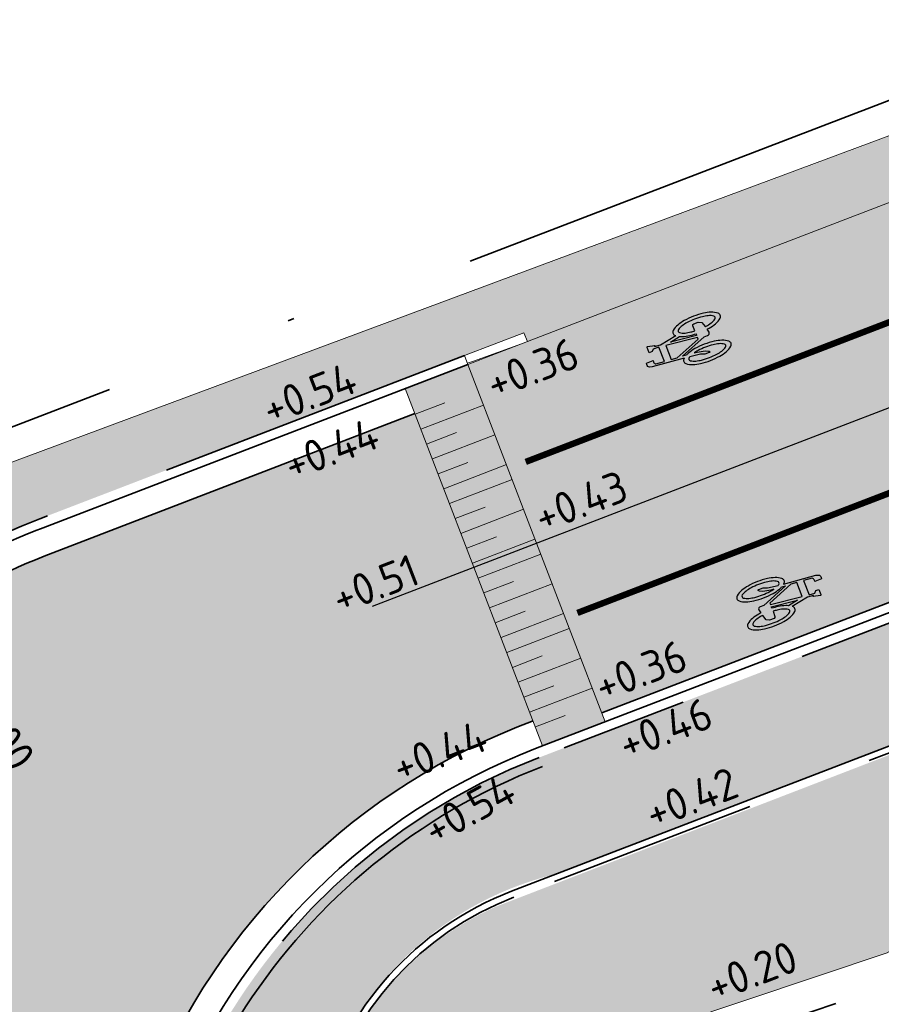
# Model space of a CAD drawing. Header units: metres. Extents: x 132493 to 134960, y 502695 to 503907.
# Tile 5 of 144: x 132540 to 132553, y 502749 to 502764. Entities that reach past the tile are written whole.
import ezdxf
from ezdxf import colors
from ezdxf.entities.mleader import LeaderData, LeaderLine
from ezdxf.math import Vec2, Vec3

# ---------------------------------------------------------------- set-up
doc = ezdxf.new("R2010")
doc.units = ezdxf.units.M
for name, pattern in [('VH-OPSLUITBAND_100X200', [16, 8, -2, 4, -2]), ('VH-TROTTOIRBAND_130-150', [15, 5, -2, 2, -2, 2, -2]), ('VW-1-1_STREEP', [2, 1, -1]), ('XX-PROJECTGRENS', [18, 12, -3, 0, -3])]:
    doc.linetypes.add(name, pattern=pattern)
doc.layers.get('Defpoints').update_dxf_attribs({"color": 3})
for name, color, linetype, lineweight, plot in [('ARC-hoev-bss-kf-kv-rood-kleurecht', 43, 'Continuous', 35, False), ('ARC-hoev-btt-300x300x45-grijs-nieuw', 8, 'Continuous', 18, False), ('ARC-hoev-gras zaaien', 73, 'Continuous', 35, False), ('ARC-hoev-markering-plateau-bss-kf-zwartwit', 5, 'Continuous', 35, False), ('ARC-hoev-overlagen asfalt rijbaan', 13, 'Continuous', 18, False), ('ARC-hoev-overlagen rood asfalt fiets', 10, 'Continuous', 35, False)]:
    doc.layers.add(name, color=color, linetype=linetype, lineweight=lineweight, plot=plot)
for name, color, linetype, lineweight in [('N-WE-IE-TERREINAFSCHEIDING_KUNSTMATIG_HEKWERK_RASTER-G', 12, 'IE-TERREINAFSCHEIDING-KUNSTMATIG', 35), ('N-WE-KG-GRENS_WERKGRENS-G', 5, 'XX-PROJECTGRENS', 35), ('N-WE-VH-GOOT_BSS_ACHTERKANT-G', 202, 'Continuous', 35), ('N-WE-VH-GOOT_TEGEL-G', 170, 'Continuous', 35), ('N-WE-VH-KANTOPSLUITING_OPSLUITBAND_100X200-G', 150, 'VH-OPSLUITBAND_100X200', 35), ('N-WE-VH-KANTOPSLUITING_TROTTOIRBAND_130 150-G', 210, 'VH-TROTTOIRBAND_130-150', 35), ('N-WE-VH-KANTOPSLUITING_TROTTOIRBAND_130 150_250_EINDVERLOOPBAND-S', 210, 'Continuous', 25), ('N-WE-VH-KANTOPSLUITING_VOORKANTBAND-G', 7, 'Continuous', 35), ('N-WE-VH-KANTVERHARDING-G', 2, 'Continuous', 18), ('N-WE-VW-MARKERING_LANGS_STREEP_11_010-G', 7, 'VW-1-1_STREEP', 13), ('N-WE-VW-MARKERING_SYMBOOL-S', 7, 'Continuous', 25), ('N01-WE-AM-M-200', 7, 'Continuous', 18), ('X-XX-AL-AANPIJLING-T25', 7, 'Continuous', 25), ('X-XX-AL-DETAIL1-T25', 7, 'Continuous', 25)]:
    doc.layers.add(name, color=color, linetype=linetype, lineweight=lineweight)
doc.styles.add('NLCS-ISO-M200-T25', font='NLCS-ISO.ttf', dxfattribs={"height": 0.5})
doc.linetypes.add('IE-TERREINAFSCHEIDING-KUNSTMATIG', pattern='A,4,[82,NLCS.SHX,S=0.75,R=90,X=0,Y=0],4,-2', length=10)
doc.dimstyles.new('NLCS-M200-T25-PIJL_L2_H1', dxfattribs={"dimscale": 0.2, "dimtxt": 2.5, "dimasz": 2.5, "dimexe": 2, "dimexo": 2, "dimgap": 0.7, "dimtad": 1, "dimzin": 0, "dimdsep": 46, "dimtxsty": 'NLCS-ISO-M200-T25', "dimcen": 0, "dimdle": 2, "dimclrd": 256, "dimclre": 256, "dimclrt": 256, "dimadec": 1, "dimazin": 0, "dimtfac": 1, "dimtdec": 3, "dimtofl": 0, "dimtmove": 0, "dimatfit": 3, "dimfxl": 2, "dimfxlon": 1, "dimtfillclr": 256, "dimtolj": 1, "dimtzin": 0, "dimlwd": -1, "dimlwe": -1, "dimarcsym": 0})

# ---------------------------------------------------------------- blocks, each defined once
blk = doc.blocks.new('SVH-TROTTOIRBAND EINDVERLOOPBAND_130 150X250_150X120_RECHTS_L1000_HD-MM')
at = {"linetype": 'Continuous', "lineweight": 0}
for p in [(0, 20), (900, 0)]:
    blk.add_line(p, (100, 20), dxfattribs=at)
blk.add_lwpolyline([(1000, 0), (0, 0), (0, 150), (1000, 150)], close=True, dxfattribs=at)
blk = doc.blocks.new('*D536')
at = {"layer": 'Defpoints', "color": 0, "transparency": 16777216}
for p in [(132537.67842094, 502755.098601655), (132544.426070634, 502745.1754356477)]:
    blk.add_point(p, dxfattribs=at)
at = {"layer": 'N01-WE-AM-M-200', "transparency": 16777216}
blk.add_line((132539.5790089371, 502752.3035765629), (132537.9595730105, 502754.6851364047), dxfattribs=at)
blk.add_solid([(132538.0284838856, 502754.731995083), (132537.8906621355, 502754.6382777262), (132537.67842094, 502755.098601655)], dxfattribs=at)
at = {"layer": 'N01-WE-AM-M-200', "transparency": 16777216, "insert": (132539.2323699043, 502753.5069224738), "char_height": 0.5, "attachment_point": 5, "rotation": 304.2152947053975, "style": 'NLCS-ISO-M200-T25'}
blk.add_mtext('\\A1;R=12.00', dxfattribs=at)
blk = doc.blocks.new('N-SVW-MARKERING_SYMBOOL_FIETS_1.35')
h = blk.add_hatch(color=256)
h.paths.add_polyline_path([(-0.04499837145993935, 1.349999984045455), (-0.06976901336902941, 1.349999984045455), (-0.06976901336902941, 1.35), (-0.0945396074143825, 1.35, 0.2360683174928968), (-0.1193102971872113, 1.325229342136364), (-0.131695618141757, 1.288073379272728), (-0.1832587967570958, 0.7663029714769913, 0.006813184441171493), (-0.1885121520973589, 0.7728116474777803, 0.2231196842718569), (-0.2307781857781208, 0.7926605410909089, 0.2231196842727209), (-0.2730442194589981, 0.7728116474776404, 0.09064812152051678), (-0.3271133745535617, 0.6765780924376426, 0.04745077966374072), (-0.3555239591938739, 0.5585754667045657, 0.03537354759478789), (-0.3670167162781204, 0.3963302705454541, 0.03537354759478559), (-0.3555239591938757, 0.2340850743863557, 0.04745077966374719), (-0.3271133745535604, 0.1160824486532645, 0.09064812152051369), (-0.2730442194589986, 0.01984889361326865, 0.2231196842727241), (-0.2307781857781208, -2.710505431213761e-20, 0.223119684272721), (-0.1885121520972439, 0.01984889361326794, 0.0906481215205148), (-0.1344429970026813, 0.116082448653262, 0.04745077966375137), (-0.1060324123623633, 0.2340850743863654, 0.03537354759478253), (-0.0945396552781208, 0.3963302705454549, 0.03537354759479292), (-0.1060324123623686, 0.5585754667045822, 0.04745077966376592), (-0.1344429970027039, 0.6765780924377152, 0.038863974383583), (-0.1533803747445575, 0.7202944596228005), (-0.1478054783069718, 0.7834766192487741), (0.01692823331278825, 0.3546412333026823), (0.01692823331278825, 0.2972477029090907, 0.5446649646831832), (0.05408419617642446, 0.2600917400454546), (0.1103382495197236, 0.2722041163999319, 0.008345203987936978), (0.1151182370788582, 0.2340850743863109, 0.04745077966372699), (0.1435288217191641, 0.1160824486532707, 0.09064812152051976), (0.1975979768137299, 0.01984889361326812, 0.2231196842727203), (0.2398640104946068, -2.710505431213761e-20, 0.2231196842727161), (0.2821300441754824, 0.01984889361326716, 0.09064812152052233), (0.336199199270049, 0.1160824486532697, 0.04745077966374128), (0.3646097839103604, 0.2340850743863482, 0.03537354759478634), (0.376102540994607, 0.3963302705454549, 0.03537354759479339), (0.3646097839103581, 0.5585754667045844, 0.04745077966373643), (0.3361991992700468, 0.6765780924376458, 0.09064812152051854), (0.2821300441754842, 0.7728116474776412, 0.22311968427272), (0.2398640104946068, 0.7926605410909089, 0.2231196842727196), (0.1975979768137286, 0.7728116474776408, 0.006813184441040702), (0.1923446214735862, 0.7663029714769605), (0.1407814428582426, 1.040366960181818), (0.1531667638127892, 1.139449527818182), (0.165552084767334, 1.127064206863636), (0.1903227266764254, 1.238532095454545, 0.5489458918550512), (0.1779374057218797, 1.25091741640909), (0.091240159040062, 1.25091741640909), (0.091240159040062, 1.201376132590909), (0.1226163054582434, 1.169999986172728), (0.1160108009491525, 1.077522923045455), (-0.1218602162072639, 1.077522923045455), (-0.1098166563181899, 1.214016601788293, -0.2817769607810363), (-0.06976901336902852, 1.238532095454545), (-0.04499837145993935, 1.238532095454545)])
h.paths.add_polyline_path([(0.1036254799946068, 0.9660550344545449), (0.04169887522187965, 0.4582568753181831), (0.01692823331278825, 0.4582568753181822), (-0.1403706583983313, 0.8677379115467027), (-0.131695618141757, 0.966055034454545)], flags=16)
h.paths.add_polyline_path([(0.1283961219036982, 0.8793577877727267), (0.1608345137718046, 0.7171658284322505, 0.03598583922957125), (0.1435288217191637, 0.6765780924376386, 0.04745077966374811), (0.1151182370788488, 0.5585754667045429, 0.02190482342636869), (0.1052926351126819, 0.4582568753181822), (0.07885483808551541, 0.4582568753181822)], flags=16)
h.paths.add_polyline_path([(-0.2051783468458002, 0.6923682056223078, -0.01664003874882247), (-0.1957776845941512, 0.677412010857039), (-0.2183928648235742, 0.5077981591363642), (-0.2431635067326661, 0.4458715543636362), (-0.2431635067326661, 0.3715596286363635, 0.7207592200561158), (-0.2307781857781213, 0.3591743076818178, 0.1622776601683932), (-0.2183928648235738, 0.3715596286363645), (-0.1936222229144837, 0.4211009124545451), (-0.1688515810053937, 0.5449541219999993), (-0.1643679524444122, 0.5957685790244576, -0.03090717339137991), (-0.1514351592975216, 0.5235743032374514, -0.02887400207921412), (-0.1440809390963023, 0.3963302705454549, -0.0288740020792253), (-0.1514351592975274, 0.2690862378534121, -0.03940657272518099), (-0.169473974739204, 0.177386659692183, -0.08052682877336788), (-0.2051783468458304, 0.1002923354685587, -0.249059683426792), (-0.2307781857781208, 0.08669724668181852, -0.2490596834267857), (-0.2563780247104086, 0.100292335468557, -0.08052682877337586), (-0.2920823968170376, 0.1773866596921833, -0.03940657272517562), (-0.3101212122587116, 0.269086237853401, -0.02887400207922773), (-0.3174754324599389, 0.3963302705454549, -0.02887400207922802), (-0.310121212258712, 0.5235743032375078, -0.03940657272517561), (-0.2920823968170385, 0.615273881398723, -0.08052682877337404), (-0.256378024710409, 0.692368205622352, -0.2490596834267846), (-0.2307781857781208, 0.7059632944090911, -0.2490596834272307)], flags=16)
h.paths.add_polyline_path([(0.2398640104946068, 0.7059632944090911, -0.2490596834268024), (0.2654638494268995, 0.6923682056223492, -0.08052682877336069), (0.3011682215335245, 0.6152738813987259, -0.03940657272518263), (0.3192070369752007, 0.5235743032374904, -0.02887400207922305), (0.3265612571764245, 0.3963302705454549, -0.02887400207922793), (0.3192070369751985, 0.2690862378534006, -0.03940657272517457), (0.301168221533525, 0.1773866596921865, -0.08052682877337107), (0.2654638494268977, 0.100292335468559, -0.2490596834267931), (0.2398640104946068, 0.08669724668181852, -0.2490596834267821), (0.214264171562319, 0.1002923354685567, -0.08052682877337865), (0.1785597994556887, 0.1773866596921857, -0.03940657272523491), (0.1605209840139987, 0.2690862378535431, -0.003097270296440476), (0.1590287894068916, 0.2826879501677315), (0.2398640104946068, 0.3096330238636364), (0.2646346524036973, 0.3591743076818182), (0.2646346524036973, 0.4334862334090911, 0.4142135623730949), (0.2398640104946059, 0.4582568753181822), (0.1549042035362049, 0.4582568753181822, -0.01484253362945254), (0.160520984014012, 0.5235743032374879, -0.0394065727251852), (0.1785597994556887, 0.6152738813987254, -0.08052682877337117), (0.2142641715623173, 0.6923682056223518, -0.2490596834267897)], flags=16)
at = {"flags": 128}
for points in [[(-0.1832587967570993, 0.7663029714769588), (-0.131695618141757, 1.288073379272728), (-0.1193102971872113, 1.325229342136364, -0.4142135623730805), (-0.06976901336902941, 1.349999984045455), (-0.04499837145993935, 1.349999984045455), (-0.04499837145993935, 1.238532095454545), (-0.06976901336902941, 1.238532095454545, 0.2817769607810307), (-0.1098166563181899, 1.214016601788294), (-0.1218602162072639, 1.077522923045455), (0.1160108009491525, 1.077522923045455), (0.1226163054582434, 1.169999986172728), (0.091240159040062, 1.201376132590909), (0.091240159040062, 1.25091741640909), (0.1779374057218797, 1.25091741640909, -0.5489458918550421), (0.1903227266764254, 1.238532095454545), (0.165552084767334, 1.127064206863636), (0.1531667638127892, 1.139449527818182), (0.1407814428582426, 1.040366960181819), (0.1923446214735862, 0.7663029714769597)], [(-0.1885121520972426, 0.7728116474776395, 0.22311968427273), (-0.2307781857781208, 0.7926605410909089, 0.2231196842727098), (-0.2730442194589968, 0.7728116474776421, 0.09064812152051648), (-0.3271133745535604, 0.676578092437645, 0.04745077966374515), (-0.3555239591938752, 0.558575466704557, 0.03537354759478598), (-0.3670167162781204, 0.3963302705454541, 0.0353735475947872), (-0.3555239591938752, 0.2340850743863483, 0.04745077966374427), (-0.3271133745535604, 0.1160824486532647, 0.09064812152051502), (-0.2730442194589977, 0.01984889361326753, 0.2231196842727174), (-0.2307781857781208, -2.710505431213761e-20, 0.2231196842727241), (-0.1885121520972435, 0.01984889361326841, 0.09064812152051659), (-0.1344429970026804, 0.1160824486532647, 0.04745077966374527), (-0.106032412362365, 0.2340850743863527, 0.03537354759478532), (-0.0945396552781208, 0.3963302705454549, 0.03537354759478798), (-0.1060324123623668, 0.5585754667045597, 0.04745077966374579), (-0.1344429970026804, 0.676578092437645, 0.03886397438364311), (-0.1533803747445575, 0.7202944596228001), (-0.1478054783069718, 0.7834766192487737), (0.01692823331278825, 0.3546412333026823), (0.01692823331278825, 0.2972477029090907, 0.544664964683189), (0.0540841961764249, 0.2600917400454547), (0.1103382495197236, 0.2722041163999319, 0.008345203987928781), (0.1151182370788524, 0.2340850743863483, 0.04745077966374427), (0.1435288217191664, 0.1160824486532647, 0.09064812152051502), (0.1975979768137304, 0.01984889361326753, 0.2231196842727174), (0.2398640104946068, -2.710505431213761e-20, 0.2231196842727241), (0.2821300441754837, 0.01984889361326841, 0.09064812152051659), (0.3361991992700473, 0.1160824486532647, 0.04745077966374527), (0.3646097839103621, 0.2340850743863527, 0.03537354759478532), (0.376102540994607, 0.3963302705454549, 0.03537354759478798), (0.3646097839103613, 0.5585754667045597, 0.04745077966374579), (0.3361991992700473, 0.676578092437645, 0.09064812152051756), (0.2821300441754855, 0.7728116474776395, 0.22311968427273), (0.2398640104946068, 0.7926605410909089, 0.2231196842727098), (0.1975979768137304, 0.7728116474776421)]]:
    blk.add_lwpolyline(points, format="xyb", dxfattribs=at)
blk.add_lwpolyline([(-0.1403706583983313, 0.8677379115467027), (0.01692823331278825, 0.4582568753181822), (0.04169887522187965, 0.4582568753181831), (0.1036254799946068, 0.966055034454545), (-0.131695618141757, 0.966055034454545)], close=True, dxfattribs=at)
for points in [[(0.1608345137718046, 0.7171658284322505, 0.03598583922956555), (0.1435288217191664, 0.676578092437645, 0.04745077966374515), (0.1151182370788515, 0.558575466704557, 0.02190482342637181), (0.1052926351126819, 0.4582568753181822), (0.07885483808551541, 0.4582568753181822), (0.1283961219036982, 0.8793577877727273)], [(-0.1643679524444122, 0.5957685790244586), (-0.1688515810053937, 0.5449541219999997), (-0.1936222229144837, 0.4211009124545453), (-0.2183928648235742, 0.3715596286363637, -0.1622776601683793), (-0.2307781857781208, 0.359174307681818, -0.7207592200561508), (-0.2431635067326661, 0.3715596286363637), (-0.2431635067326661, 0.4458715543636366), (-0.2183928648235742, 0.5077981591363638), (-0.1957776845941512, 0.6774120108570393, 0.01664003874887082), (-0.205178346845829, 0.6923682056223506, 0.2490596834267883), (-0.2307781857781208, 0.7059632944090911, 0.2490596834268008), (-0.2563780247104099, 0.6923682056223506, 0.08052682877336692), (-0.2920823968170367, 0.6152738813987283, 0.0394065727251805), (-0.3101212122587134, 0.523574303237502, 0.02887400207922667), (-0.3174754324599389, 0.3963302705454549, 0.02887400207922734), (-0.3101212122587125, 0.2690862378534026, 0.03940657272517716), (-0.2920823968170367, 0.1773866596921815, 0.08052682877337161), (-0.2563780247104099, 0.1002923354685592, 0.2490596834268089), (-0.2307781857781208, 0.08669724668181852, 0.2490596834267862), (-0.2051783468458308, 0.1002923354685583, 0.08052682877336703), (-0.169473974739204, 0.1773866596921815, 0.0394065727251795), (-0.1514351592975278, 0.2690862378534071, 0.02887400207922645), (-0.1440809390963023, 0.3963302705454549, 0.02887400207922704), (-0.1514351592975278, 0.523574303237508, 0.0309071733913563)], [(0.3265612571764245, 0.3963302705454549, 0.02887400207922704), (0.3192070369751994, 0.523574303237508, 0.0394065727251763), (0.3011682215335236, 0.6152738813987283, 0.08052682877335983), (0.2654638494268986, 0.6923682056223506, 0.2490596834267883), (0.2398640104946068, 0.7059632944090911, 0.2490596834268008), (0.2142641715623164, 0.6923682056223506, 0.08052682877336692), (0.17855979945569, 0.6152738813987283, 0.0394065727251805), (0.1605209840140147, 0.523574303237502, 0.01484253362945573), (0.1549042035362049, 0.4582568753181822), (0.2398640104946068, 0.4582568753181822, -0.4142135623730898), (0.2646346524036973, 0.4334862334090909), (0.2646346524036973, 0.359174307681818), (0.2398640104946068, 0.3096330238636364), (0.1590287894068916, 0.2826879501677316, 0.003097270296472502), (0.1605209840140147, 0.2690862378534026, 0.03940657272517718), (0.17855979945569, 0.1773866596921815, 0.0805268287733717), (0.2142641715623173, 0.1002923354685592, 0.2490596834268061), (0.2398640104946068, 0.08669724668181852, 0.2490596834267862), (0.2654638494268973, 0.1002923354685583, 0.08052682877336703), (0.3011682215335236, 0.1773866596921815, 0.0394065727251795), (0.3192070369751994, 0.2690862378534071, 0.02887400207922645)]]:
    blk.add_lwpolyline(points, format="xyb", close=True, dxfattribs=at)
for centre, radius, start, end in [((-0.4247008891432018, 0.5768019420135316), 0.3069282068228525, 38.12735981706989, 39.68880251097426), ((0.4337867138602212, 0.5768019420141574), 0.3069282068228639, 140.3111974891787, 141.8726401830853)]:
    blk.add_arc(centre, radius, start, end)

msp = doc.modelspace()

# ---------------------------------------------------------------- hatches: boundary and pattern name
at = {"layer": 'ARC-hoev-bss-kf-kv-rood-kleurecht', "transparency": 33554636}
h = msp.add_hatch(color=256, dxfattribs=at)
h.dxf.hatch_style = 1
edge = h.paths.add_edge_path()
edge.add_line((132547.6885700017, 502753.3072899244), (132547.7993284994, 502753.3491401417))
edge.add_line((132547.7993284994, 502753.3491401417), (132545.9478361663, 502758.1662470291))
edge.add_line((132545.9478361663, 502758.1662470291), (132540.2715189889, 502755.9845105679))
edge.add_arc((132544.4260706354, 502745.1754356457), 11.58000000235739, 111.024650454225, 133.9876533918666)
edge.add_arc((132529.1469970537, 502761.0042040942), 10.42000000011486, 269.5009881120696, 313.9876533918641, ccw=False)
edge.add_arc((132528.929264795, 502736.0051522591), 14.57999999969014, 89.50098811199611, 111.0246504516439)
edge.add_line((132523.6984044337, 502749.6145056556), (132521.8282150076, 502748.895683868))
edge.add_line((132521.8282150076, 502748.895683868), (132522.8653681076, 502746.1229276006))
edge.add_line((132522.8653681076, 502746.1229276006), (132524.377422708, 502746.6827814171))
edge.add_arc((132526.6048380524, 502740.6567828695), 6.424487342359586, 33.828828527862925, 110.28603808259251, ccw=False)
edge.add_arc((132524.0147745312, 502739.1359013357), 9.424451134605, 23.838783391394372, 32.74345051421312, ccw=False)
edge.add_line((132532.6351908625, 502742.9449302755), (132536.1486458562, 502735.7143244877))
edge.add_line((132536.1486458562, 502735.7143244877), (132542.2484427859, 502738.62844332))
edge.add_arc((132551.4373311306, 502743.5704555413), 10.4335590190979, 111.0571150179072, 208.2724668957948, ccw=False)
at = {"layer": 'ARC-hoev-btt-300x300x45-grijs-nieuw', "transparency": 33554687}
h = msp.add_hatch(color=256, dxfattribs=at)
h.dxf.hatch_style = 1
edge = h.paths.add_edge_path()
edge.add_line((132547.8635718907, 502752.7638997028), (132616.4250256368, 502779.1160253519))
edge.add_line((132616.4250256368, 502779.1160253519), (132617.0805628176, 502777.4396065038))
edge.add_line((132617.0805628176, 502777.4396065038), (132548.0790296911, 502750.9303576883))
edge.add_arc((132549.3532414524, 502745.993535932), 5.098610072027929, 104.4723967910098, 225.4996331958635)
edge.add_line((132545.7795551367, 502742.3569728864), (132547.4894457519, 502740.219747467))
edge.add_line((132547.4894457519, 502740.219747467), (132545.8496625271, 502738.9078362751))
edge.add_line((132545.8496625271, 502738.9078362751), (132543.8987362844, 502741.3463367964))
edge.add_line((132543.8987362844, 502741.3463367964), (132542.0788878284, 502740.4767578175))
edge.add_arc((132551.4270478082, 502743.5809834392), 9.850091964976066, 111.20898847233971, 198.369680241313, ccw=False)
at = {"layer": 'ARC-hoev-gras zaaien', "transparency": 33554623}
h = msp.add_hatch(color=256, dxfattribs=at)
h.dxf.hatch_style = 1
edge = h.paths.add_edge_path()
edge.add_arc((132519.9826259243, 502749.4055055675), 0.6500000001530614, 20.39732284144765, 110.397322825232)
edge.add_line((132519.7560825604, 502750.0147494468), (132554.8050473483, 502763.0409385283))
edge.add_line((132554.8050473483, 502763.0409385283), (132555.0181968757, 502762.8935225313))
edge.add_line((132555.0181968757, 502762.8935225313), (132617.3953980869, 502787.0978462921))
edge.add_arc((132159.7053313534, 503911.5603245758), 1214.041211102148, 292.1478022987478, 293.5512580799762)
edge.add_arc((132507.6238599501, 503062.0687258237), 297.000000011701, 291.0246504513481, 297.50777953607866, ccw=False)
edge.add_line((132614.1784228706, 502784.8411566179), (132547.7106765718, 502759.2937636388))
edge.add_line((132547.7106765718, 502759.2937636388), (132547.656861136, 502759.4337775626))
edge.add_line((132547.656861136, 502759.4337775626), (132540.0670203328, 502756.5165634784))
edge.add_arc((132544.4260706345, 502745.1754356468), 12.1500000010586, 111.0246504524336, 133.987653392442)
edge.add_arc((132529.1469970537, 502761.0042040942), 9.850000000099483, 269.50098811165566, 313.9876533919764, ccw=False)
edge.add_arc((132528.9292647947, 502736.0051522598), 15.1499999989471, 89.50098811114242, 111.0246504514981)
edge.add_line((132523.4939057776, 502750.1465585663), (132521.1176688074, 502749.2332334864))
edge.add_arc((132520.9920994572, 502749.5599326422), 0.3500000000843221, 200.3973228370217, 291.02465043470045, ccw=False)
edge.add_line((132520.6640450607, 502749.4379477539), (132520.5918698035, 502749.6320489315))
h = msp.add_hatch(color=256, dxfattribs=at)
h.dxf.hatch_style = 1
edge = h.paths.add_edge_path()
edge.add_line((132620.6344196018, 502778.6984266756), (132582.055080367, 502763.8701589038))
edge.add_line((132582.055080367, 502763.8701589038), (132547.190516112, 502750.4287821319))
edge.add_arc((132549.206161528, 502746.0141172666), 4.853049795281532, 114.5404664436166, 202.2054372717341)
edge.add_line((132544.7130395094, 502744.1800107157), (132545.0422764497, 502743.5146973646))
edge.add_line((132545.0422764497, 502743.5146973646), (132546.4221324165, 502744.4620596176))
edge.add_line((132546.4221324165, 502744.4620596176), (132545.6506734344, 502745.5242010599))
edge.add_line((132545.6506734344, 502745.5242010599), (132545.3658152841, 502745.3278487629))
edge.add_line((132545.3658152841, 502745.3278487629), (132544.899, 502745.8919999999))
edge.add_line((132544.899, 502745.8919999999), (132544.952, 502745.9270000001))
edge.add_line((132544.952, 502745.9270000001), (132547.828, 502747.8660000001))
edge.add_line((132547.828, 502747.8660000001), (132553.3469999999, 502749.7179999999))
edge.add_line((132553.3469999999, 502749.7179999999), (132554.4659999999, 502750.3599999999))
edge.add_line((132554.4659999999, 502750.3599999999), (132562.376625, 502753.423125))
edge.add_line((132562.376625, 502753.423125), (132570.28725, 502756.48625))
edge.add_line((132570.28725, 502756.48625), (132586.1084999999, 502762.6125))
edge.add_line((132586.1084999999, 502762.6125), (132594.0191249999, 502765.675625))
edge.add_line((132594.0191249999, 502765.675625), (132610.5206249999, 502772.047125))
edge.add_line((132610.5206249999, 502772.047125), (132617.7509999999, 502774.865))
edge.add_line((132617.7509999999, 502774.865), (132620.4719999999, 502775.846))
edge.add_line((132620.4719999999, 502775.846), (132621.3419999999, 502775.4340000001))
edge.add_line((132621.3419999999, 502775.4340000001), (132622.4030303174, 502773.3071184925))
edge.add_line((132622.4030303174, 502773.3071184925), (132623.1510010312, 502773.6823799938))
edge.add_line((132623.1510010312, 502773.6823799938), (132621.7850143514, 502776.405062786))
edge.add_line((132621.7850143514, 502776.405062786), (132620.6344196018, 502778.6984266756))
at = {"layer": 'ARC-hoev-markering-plateau-bss-kf-zwartwit', "transparency": 33554559}
h = msp.add_hatch(color=256, dxfattribs=at)
h.dxf.hatch_style = 1
h.paths.add_polyline_path([(132545.7971529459, 502758.5582860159), (132546.777250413, 502758.9349940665), (132548.9298678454, 502753.3344371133), (132547.9497703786, 502752.9577290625)])
at = {"layer": 'ARC-hoev-overlagen asfalt rijbaan', "transparency": 33554636}
h = msp.add_hatch(color=256, dxfattribs=at)
h.dxf.hatch_style = 1
h.paths.add_polyline_path([(132600.0603553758, 502774.86164946), (132599.1634314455, 502777.1952148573), (132547.405097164, 502757.3014982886), (132548.3020210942, 502754.9679328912)])
at = {"layer": 'ARC-hoev-overlagen rood asfalt fiets', "transparency": 33554534}
h = msp.add_hatch(color=256, dxfattribs=at)
h.dxf.hatch_style = 1
h.paths.add_polyline_path([(132599.1634314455, 502777.1952148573), (132598.5355846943, 502778.8287106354), (132547.7106765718, 502759.2937636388), (132546.7772504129, 502758.9349940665), (132546.8310658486, 502758.7949801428), (132547.405097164, 502757.3014982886)])
h = msp.add_hatch(color=256, dxfattribs=at)
h.dxf.hatch_style = 1
h.paths.add_polyline_path([(132600.6343866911, 502773.3681676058), (132600.0603553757, 502774.86164946), (132548.3020210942, 502754.9679328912), (132548.8760524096, 502753.474451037)])

# ---------------------------------------------------------------- linework, layer by layer
at = {"layer": 'Defpoints', "flags": 128}
msp.add_lwpolyline([(132545.285029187, 502755.1474812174), (132615.254731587, 502782.0408781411, 0.05939941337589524), (132678.0718601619, 502815.1932932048), (132682.6880394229, 502818.3804006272), (132689.2124280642, 502822.8849760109, 0.03522503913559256), (132700.2017022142, 502831.6754618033), (132709.0308616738, 502839.8203976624)], format="xyb", dxfattribs=at)
at = {"layer": 'N-WE-IE-TERREINAFSCHEIDING_KUNSTMATIG_HEKWERK_RASTER-G', "flags": 128}
msp.add_lwpolyline([(132547.9468840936, 502752.63522309, 0.3244568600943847), (132541.7396181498, 502743.0853865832, 0.3244568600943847)], format="xyb", dxfattribs=at)
at = {"layer": 'N-WE-KG-GRENS_WERKGRENS-G', "flags": 128}
msp.add_lwpolyline([(132714.2253158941, 502831.3904483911), (132712.7400949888, 502830.0161407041), (132714.1731425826, 502827.1052403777), (132719.4251604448, 502816.1866046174), (132713.9174027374, 502811.8229371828, 0.04161843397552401), (132718.6427681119, 502809.6287933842, 0.09745513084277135), (132725.8804583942, 502809.0646027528), (132725.8125626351, 502804.7527027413), (132725.6099385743, 502797.8086237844), (132725.1053925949, 502797.8233461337, -0.135959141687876), (132716.3704461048, 502797.1749889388), (132711.3572987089, 502798.4330373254), (132706.3933053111, 502799.6787505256), (132700.2689487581, 502800.2533693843, -0.009927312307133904), (132677.6423638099, 502796.2204368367), (132632.4775441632, 502780.0411305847), (132631.3302142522, 502779.1512723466), (132632.0502299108, 502777.5865491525), (132622.168617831, 502772.6569421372), (132620.9717571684, 502775.0561014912), (132620.4519287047, 502775.3022731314), (132554.7125988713, 502749.9192737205), (132553.5520077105, 502749.2593933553), (132548.0520104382, 502747.4137700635), (132545.8161554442, 502745.8969879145), (132546.8223194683, 502744.5961167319), (132545.4636435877, 502743.7122677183), (132548.2703150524, 502740.2041546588), (132546.1977120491, 502738.5524976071), (132547.2734198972, 502736.3736973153), (132545.773115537, 502735.6868012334), (132549.5112197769, 502726.1300581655), (132550.9953625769, 502723.075728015), (132548.6114247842, 502721.9184287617), (132542.8630033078, 502733.748541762), (132538.4003322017, 502731.5800659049), (132545.6203605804, 502716.6702314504), (132539.1543029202, 502713.582988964), (132538.3787504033, 502715.2073406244), (132538.8299591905, 502715.4227718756, 0.1258055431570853), (132540.8642619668, 502717.121495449), (132538.2229633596, 502722.5858758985), (132533.0917598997, 502720.1696919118), (132531.9897855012, 502722.4959291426), (132537.06849646, 502724.96466485), (132534.5651297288, 502730.1339482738), (132532.6554730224, 502734.0772605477), (132529.4452623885, 502740.761434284, 0.3885101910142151), (132526.4405938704, 502741.9752038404), (132517.3612774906, 502738.5866334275), (132516.3409391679, 502741.2473833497), (132514.3343546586, 502748.3721289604), (132518.7602017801, 502750.017851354), (132518.7078413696, 502750.1586643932), (132537.4658066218, 502757.1237498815), (132545.2267770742, 502760.1067389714), (132545.3430136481, 502759.9905023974), (132617.2179337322, 502787.5652962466, 0.0530358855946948), (132670.1520954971, 502814.1423324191), (132672.3265500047, 502817.6322222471), (132670.7549624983, 502818.6114352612), (132672.1943896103, 502820.9216431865), (132670.4513079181, 502822.0267407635), (132673.8028653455, 502827.2857703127), (132676.7105516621, 502830.3663762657), (132678.6356808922, 502831.8345226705), (132679.3636294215, 502829.7175962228), (132686.5403633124, 502831.996473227), (132685.8887513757, 502832.7922795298), (132687.7843656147, 502834.3444221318), (132685.8924956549, 502836.654941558, -0.03363462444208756), (132681.7567952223, 502842.4619635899), (132688.1466029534, 502846.9156222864), (132694.4953659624, 502837.8068472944)], format="xyb", dxfattribs=at)
at = {"layer": 'N-WE-VH-GOOT_BSS_ACHTERKANT-G', "flags": 128}
msp.add_lwpolyline([(132545.9478361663, 502758.1662470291), (132540.2715189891, 502755.9845105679)], dxfattribs=at)
for points in [[(132523.6984044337, 502749.6145056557, -0.09419177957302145), (132529.0562462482, 502750.5845992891, 0.1965849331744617), (132536.3837219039, 502753.5071237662, -0.1005316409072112), (132540.2715189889, 502755.9845105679, -0.1005316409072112)], [(132547.7993284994, 502753.3491401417, 0.4428372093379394), (132542.0548108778, 502739.0269331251), (132542.2482259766, 502738.6288895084)]]:
    msp.add_lwpolyline(points, format="xyb", dxfattribs=at)
at = {"layer": 'N-WE-VH-GOOT_TEGEL-G', "flags": 128}
msp.add_lwpolyline([(132600.6343866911, 502773.3681676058), (132548.8760524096, 502753.474451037)], dxfattribs=at)
at = {"layer": 'N-WE-VH-KANTOPSLUITING_OPSLUITBAND_100X200-G', "flags": 128}
msp.add_lwpolyline([(132623.1510010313, 502773.6823799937), (132620.6344196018, 502778.6984266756), (132617.1164397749, 502777.3462638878), (132548.1368697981, 502750.833432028)], dxfattribs=at)
msp.add_lwpolyline([(132547.4987554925, 502750.5881678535, 0.507531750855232), (132545.4305655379, 502742.9532535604), (132547.5675306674, 502740.2822194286)], format="xyb", dxfattribs=at)
at = {"layer": 'N-WE-VH-KANTOPSLUITING_TROTTOIRBAND_130 150-G', "flags": 128}
for points in [[(132616.4250256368, 502779.1160253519), (132547.8635718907, 502752.7638997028)], [(132546.723434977, 502759.0750079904), (132540.0670203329, 502756.5165634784)]]:
    msp.add_lwpolyline(points, dxfattribs=at)
for points in [[(132523.4939057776, 502750.1465585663, -0.09419177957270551), (132529.0612105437, 502751.154577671, 0.1965849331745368), (132535.9878549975, 502753.9172327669, -0.1005316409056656), (132540.0670203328, 502756.5165634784, -0.1005316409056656)], [(132547.8930686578, 502752.7752370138, 0.4036767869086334), (132542.1111195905, 502740.3813294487, 0.4036767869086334)]]:
    msp.add_lwpolyline(points, format="xyb", dxfattribs=at)
at = {"layer": 'N-WE-VH-KANTOPSLUITING_VOORKANTBAND-G', "flags": 128}
for points in [[(132616.3712102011, 502779.2560392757), (132547.839253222, 502752.9152509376)], [(132617.0805628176, 502777.4396065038), (132547.4628785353, 502750.6815104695)], [(132546.7772504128, 502758.9349940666), (132540.1208357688, 502756.3765495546)]]:
    msp.add_lwpolyline(points, dxfattribs=at)
for points in [[(132523.5477212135, 502750.0065446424, -0.09419177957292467), (132529.0599041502, 502751.0045833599, 0.1965849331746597), (132536.0920304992, 502753.8093093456, -0.1005316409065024), (132540.1208357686, 502756.3765495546)], [(132547.839253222, 502752.9152509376, 0.4394436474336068), (132542.4325746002, 502739.2104939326), (132550.191774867, 502723.2422465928)], [(132547.4628785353, 502750.6815104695, 0.507531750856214), (132545.3524806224, 502742.8907815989), (132547.489445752, 502740.219747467)]]:
    msp.add_lwpolyline(points, format="xyb", dxfattribs=at)
at = {"layer": 'N-WE-VH-KANTVERHARDING-G', "flags": 128}
msp.add_lwpolyline([(132670.808941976, 502813.9162948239, -0.05373917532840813), (132614.1784228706, 502784.8411566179), (132547.7106765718, 502759.2937636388)], format="xyb", dxfattribs=at)
at = {"layer": 'N-WE-VH-KANTVERHARDING-G'}
msp.add_lwpolyline([(132519.7560825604, 502750.0147494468), (132553.9663087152, 502762.7355989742), (132554.8050473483, 502763.0409385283), (132555.0181968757, 502762.8935225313), (132567.7716416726, 502767.8282242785), (132584.4474668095, 502774.302191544), (132601.565378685, 502780.9107593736), (132617.3953980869, 502787.0978462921), (132625.6349456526, 502790.4312602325), (132644.798966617, 502798.6451313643)], dxfattribs=at)
at = {"layer": 'N-WE-VH-KANTVERHARDING-G', "flags": 128}
for points in [[(132547.828, 502747.8660000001), (132553.347, 502749.718), (132554.466, 502750.36), (132586.1084999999, 502762.6125), (132617.7509999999, 502774.865), (132620.472, 502775.846), (132621.3419999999, 502775.434), (132622.4030303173, 502773.3071184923)], [(132548.9298678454, 502753.3344371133), (132546.7772504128, 502758.9349940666)], [(132547.9497703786, 502752.9577290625), (132545.797152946, 502758.5582860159)], [(132545.9518590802, 502758.1557804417), (132546.4185721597, 502758.3351652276)], [(132546.0415514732, 502757.922423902), (132547.02164894, 502758.2991319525)], [(132546.1312438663, 502757.6890673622), (132546.5979569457, 502757.8684521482)], [(132546.2209362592, 502757.4557108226), (132547.2010337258, 502757.832418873)], [(132546.3106286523, 502757.2223542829), (132546.7773417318, 502757.4017390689)], [(132546.4003210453, 502756.9889977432), (132547.380418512, 502757.3657057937)], [(132546.4900134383, 502756.7556412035), (132547.4701109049, 502757.1323492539)], [(132546.5797058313, 502756.5222846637), (132547.0464189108, 502756.7016694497)], [(132546.6693982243, 502756.2889281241), (132547.6494956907, 502756.6656361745)], [(132546.7590906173, 502756.0555715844), (132547.2258036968, 502756.2349563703)], [(132546.8487830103, 502755.8222150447), (132547.8288804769, 502756.1989230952)], [(132546.9384754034, 502755.588858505), (132547.9185728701, 502755.9655665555)], [(132547.0281677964, 502755.3555019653), (132547.4948808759, 502755.5348867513)], [(132547.1178601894, 502755.1221454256), (132548.097957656, 502755.4988534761)], [(132547.2075525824, 502754.888788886), (132547.6742656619, 502755.0681736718)], [(132547.2972449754, 502754.6554323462), (132548.2773424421, 502755.0321403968)], [(132547.3869373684, 502754.4220758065), (132548.3670348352, 502754.798783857)], [(132547.4766297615, 502754.1887192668), (132547.9433428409, 502754.3681040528)], [(132547.5663221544, 502753.9553627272), (132548.546419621, 502754.3320707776)], [(132547.6560145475, 502753.7220061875), (132548.122727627, 502753.9013909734)], [(132547.7457069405, 502753.4886496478), (132548.7258044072, 502753.8653576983)], [(132547.8353993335, 502753.255293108), (132548.302112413, 502753.4346778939)]]:
    msp.add_lwpolyline(points, dxfattribs=at)
at = {"layer": 'N-WE-VW-MARKERING_LANGS_STREEP_11_010-G', "ltscale": 4, "const_width": 0.1, "flags": 128}
for points in [[(132547.6843012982, 502757.4088125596), (132599.1634314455, 502777.1952148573)], [(132548.4942004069, 502755.0417984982), (132600.0603553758, 502774.86164946)]]:
    msp.add_lwpolyline(points, dxfattribs=at)

# ---------------------------------------------------------------- block references
at = {"layer": 'N-WE-VH-KANTOPSLUITING_TROTTOIRBAND_130 150_250_EINDVERLOOPBAND-S', "xscale": 0.001, "yscale": 0.001, "zscale": 0.001, "rotation": 21.02465045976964}
msp.add_blockref('SVH-TROTTOIRBAND EINDVERLOOPBAND_130 150X250_150X120_RECHTS_L1000_HD-MM', (132546.777250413, 502758.9349940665), dxfattribs=at)
at = {"layer": 'N-WE-VW-MARKERING_SYMBOOL-S'}
for p, rotation in [((132550.8190115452, 502759.4828510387), 111.024650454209), ((132551.0772052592, 502755.0482365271), 291.024650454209)]:
    msp.add_blockref('N-SVW-MARKERING_SYMBOOL_FIETS_1.35', p, dxfattribs=dict(at, rotation=rotation))

# ---------------------------------------------------------------- texts
at = {"layer": 'X-XX-AL-DETAIL1-T25', "attachment_point": 1, "style": 'NLCS-ISO-M200-T25'}
for s, width, insert, char_height, rotation in [('+0.36', 2.253737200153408, (132547.01066634, 502758.8468432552), 0.4999999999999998, 21.04317046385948), ('+0.54', 2.253737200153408, (132543.5018024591, 502758.4450299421), 0.4999999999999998, 21.04317046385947), ('+0.44', 2.253737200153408, (132543.8397095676, 502757.5727259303), 0.4999999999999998, 21.04317046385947), ('+0.43', 2.253737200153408, (132547.7639735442, 502756.7560254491), 0.4999999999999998, 21.04317046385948), ('+0.51', 2.253737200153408, (132544.5930167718, 502755.4819081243), 0.4999999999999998, 21.04317046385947), ('+0.36', 2.253737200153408, (132548.7072184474, 502754.1069419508), 0.4999999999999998, 21.04317046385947), ('+0.46', 2.253737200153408, (132549.0846313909, 502753.1952945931), 0.4999999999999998, 21.04317046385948), ('+0.44', 2.253737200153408, (132545.5362616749, 502752.8328246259), 0.4999999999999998, 21.04317046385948), ('+0.42', 2.253737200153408, (132549.5015361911, 502752.1106155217), 0.4999999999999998, 21.04317046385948), ('+0.54', 2.253737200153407, (132546.0174901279, 502751.8207569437), 0.4999999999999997, 28.865626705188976), ('+0.20', 2.253737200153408, (132550.4641479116, 502749.398433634), 0.4999999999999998, 21.04317046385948)]:
    msp.add_mtext_dynamic_manual_height_columns(s, width=width, gutter_width=2.499999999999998, heights=[0], dxfattribs=dict(at, insert=insert, char_height=char_height, rotation=rotation))

# ---------------------------------------------------------------- dimensions: what is measured, and where the dimension line sits
at = {"layer": 'N01-WE-AM-M-200'}
dim = msp.add_radius_dim(center=(132544.426070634, 502745.1754356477), mpoint=(132537.67842094, 502755.098601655), dimstyle='NLCS-M200-T25-PIJL_L2_H1', override={"dimpost": 'R=<>'}, dxfattribs=at)
dim.commit()
dim.dimension.update_dxf_attribs({"geometry": '*D536', "text_midpoint": (132538.9098670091, 502753.2876238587), "dimtype": 164})

# ---------------------------------------------------------------- leaders
at = {"layer": 'X-XX-AL-AANPIJLING-T25'}
ml = msp.add_multileader_mtext('Standard', dxfattribs=at)
ml.set_content('gat boren in kademuur \\Pt.b.v. kolkleiding %%C125', color=256, style='NLCS-ISO-M200-T25')
ml.set_leader_properties(color=256, linetype='ByLayer', lineweight=-1)
ml.build(insert=Vec2(0, 0))
ml.multileader.update_dxf_attribs({"text_left_attachment_type": 5, "text_right_attachment_type": 5, "dogleg_length": 0.5, "arrow_head_size": 0.5})
ctx = ml.context
ctx.base_point, ctx.char_height, ctx.arrow_head_size, ctx.landing_gap_size, ctx.plane_origin, ctx.plane_x_axis, ctx.plane_y_axis = Vec3(132551.4046795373, 502746.2186078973), 0.5, 0.5, 0.18, Vec3(132526.1566888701, 502708.4228166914), Vec3(0.9371122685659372, 0.3490280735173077), Vec3(-0.3490280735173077, 0.9371122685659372)
ctx.left_attachment, ctx.right_attachment = 5, 5
notes = []
notes.append((ctx, [(0, (1, 1, 0), (132550.9361234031, 502746.0440938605), (0.9371122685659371, 0.3490280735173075), 0.5000000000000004, [(0, [(132546.2467228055, 502744.9084101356)], 0, [])])]))
ctx.mtext.insert, ctx.mtext.text_direction, ctx.mtext.rotation, ctx.mtext.flow_direction = Vec3(132551.05563477, 502747.6714828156), Vec3(0.9371122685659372, 0.3490280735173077), 0.3565337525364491, 5
for ctx, leaders in notes:
    for number, flags, end, landing, length, lines in leaders:
        leader = LeaderData()
        leader.index, (leader.has_last_leader_line, leader.has_dogleg_vector, leader.attachment_direction) = number, flags
        leader.last_leader_point, leader.dogleg_vector, leader.dogleg_length = Vec3(end), Vec3(landing), length
        for number, points, colour, breaks in lines:
            line = LeaderLine()
            line.index, line.vertices, line.color, line.breaks = number, Vec3.list(points), colors.encode_raw_color(colour), breaks
            leader.lines.append(line)
        ctx.leaders.append(leader)

doc.saveas('drawing.dxf')
